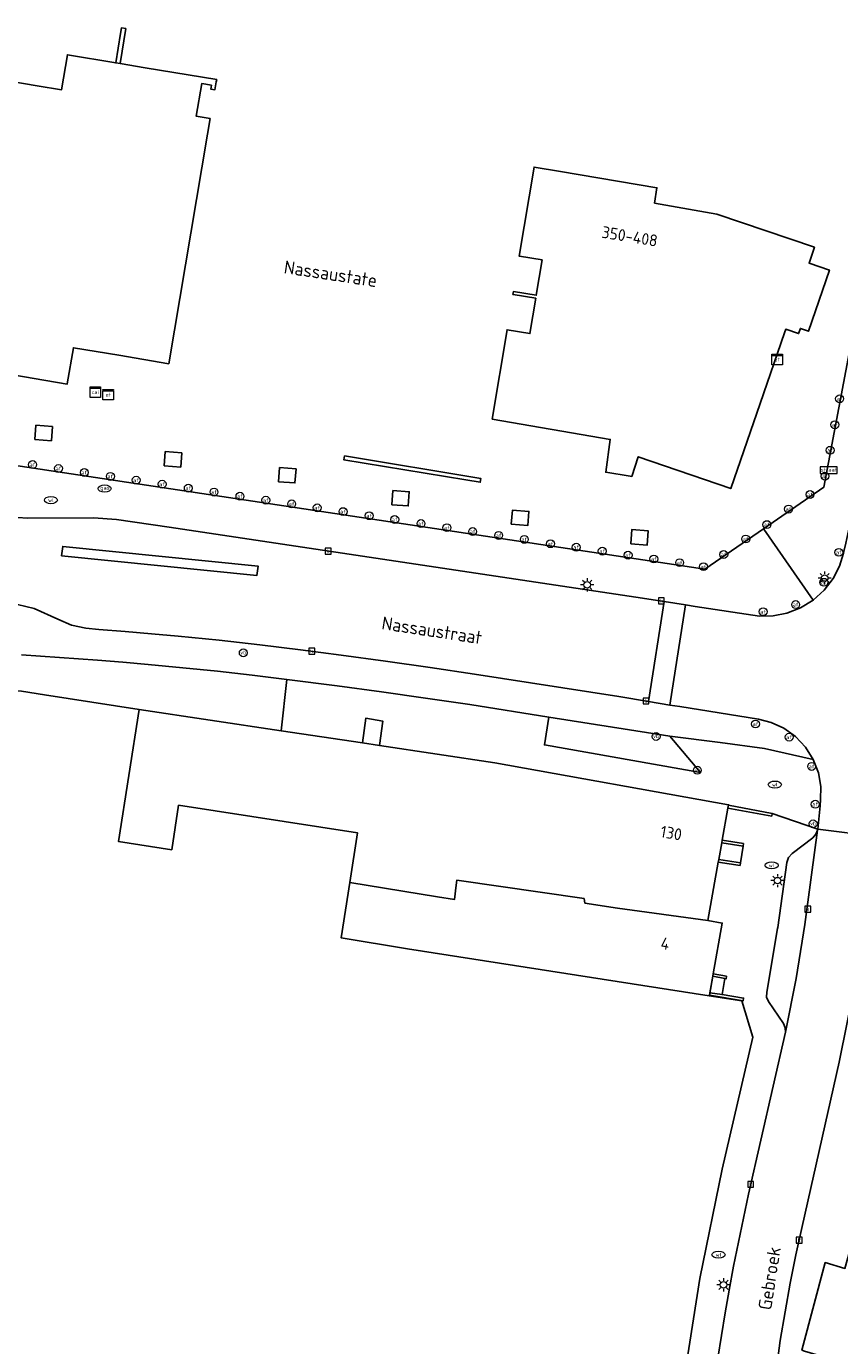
# Model space of a CAD drawing. Header units: metres. Extents: x 197147 to 199131, y 355511 to 356703.
# Tile 76 of 225: x 198045 to 198107, y 355811 to 355911. Entities that reach past the tile are written whole.
import ezdxf
from ezdxf.enums import TextEntityAlignment as Align
from ezdxf.lldxf.tags import DXFTag

# ---------------------------------------------------------------- set-up
doc = ezdxf.new("R2010")
doc.units = ezdxf.units.M
for name, color, linetype in [('B-WE-GR-BEPLANTING_CULTUUR_HEESTERS-GV', 252, 'Continuous'), ('B-WE-IE-MEUBILAIR_WEGMEUBILAIR-GV', 252, 'Continuous'), ('B-WE-IE-MEUBILAIR_WEGMEUBILAIR-S', 252, 'Continuous'), ('B-WE-IE-TERREINAFSCHEIDING_KUNSTMATIG_MUUR-G', 252, 'IE-TERREINAFSCHEIDING-KUNSTMATIG-DICHT'), ('B-WE-IE-TERREINAFSCHEIDING_KUNSTMATIG_MUUR-GV', 252, 'IE-TERREINAFSCHEIDING-KUNSTMATIG-DICHT'), ('B-WE-KL-DATA_CAI-S', 252, 'Continuous'), ('B-WE-KL-ET_LS_SR_KAST-S', 252, 'Continuous'), ('B-WE-KL-VRI_KABEL-G', 252, 'KL-VRI'), ('B-WE-OG-BEBOUWING-GV', 252, 'Continuous'), ('B-WE-OG-BEBOUWING_HUISNUMMER-T18', 252, 'Continuous'), ('B-WE-OG-BEBOUWING_STRAATNAAM-T35', 252, 'Continuous'), ('B-WE-OG-TERREIN_ERF-GV', 252, 'Continuous'), ('B-WE-RI-HWA_KOLK-S', 253, 'Continuous'), ('B-WE-VH-ONVERHARD-GV', 253, 'Continuous'), ('B-WE-VH-VERHARDING_ASFALT-GV', 253, 'Continuous'), ('B-WE-VH-VERHARDING_BETON-GV', 253, 'Continuous'), ('B-WE-VH-VERHARDING_BETONSTRAATSTEEN-GV', 253, 'Continuous'), ('B-WE-VH-VERHARDING_OPEN-GV', 253, 'Continuous'), ('B-WE-VH-VERHARDING_TEGEL-GV', 253, 'Continuous')]:
    doc.layers.add(name, color=color, linetype=linetype)
doc.styles.add('NLCS-ISO-M-T18', font='NLCS-ISO.ttf', dxfattribs={"height": 1.8})
doc.styles.add('NLCS-ISO-M200-T25', font='NLCS-ISO.ttf')
doc.styles.get("Standard").update_dxf_attribs({"font": 'isocp.shx'})
doc.linetypes.add('IE-TERREINAFSCHEIDING-KUNSTMATIG-DICHT', pattern='A,8,-1,[82,NLCS.SHX,S=0.75,R=90,X=0,Y=0],-1', length=10)
tags = doc.linetypes.add('KL-VRI', pattern='A,14,-1,["VRI",Standard,S=1.8,R=0,X=-0.5,Y=-0.9],-5,30', length=50).pattern_tags.tags
tags[6] = DXFTag(74, 10)

# ---------------------------------------------------------------- blocks, each defined once
blk = doc.blocks.new('BGT-VERKLIKKER_TRANSPORTLEIDING-SO')
at = {"color": 0, "linetype": 'ByBlock', "lineweight": 18}
blk.add_circle((0, 0), 1.5, dxfattribs=at)
at = {"color": 0, "linetype": 'ByBlock', "lineweight": 18, "style": 'NLCS-ISO-M-T18'}
blk.add_text('vt', height=1.5, dxfattribs=at).set_placement((0, 0), align=Align.MIDDLE_CENTER)
blk = doc.blocks.new('BGT-STRAATNAAMBORD-SO')
at = {"color": 0, "linetype": 'ByBlock', "lineweight": 18}
blk.add_lwpolyline([(-3.25, -1.25), (3.25, -1.25), (3.25, 1.25), (-3.25, 1.25)], close=True, dxfattribs=at)
at = {"color": 0, "linetype": 'ByBlock', "lineweight": 18, "style": 'NLCS-ISO-M-T18'}
blk.add_text('straat', height=1.5, dxfattribs=at).set_placement((0, 0.15), align=Align.MIDDLE_CENTER)
blk = doc.blocks.new('BGT-ELEKTRAKAST-SO')
at = {"color": 0, "linetype": 'ByBlock', "lineweight": 18}
for points in [[(-2, 2), (2, 2), (2, 1.68), (-2, 1.68)], [(-2, 1.52), (2, 1.52), (2, -2), (-2, -2)]]:
    blk.add_lwpolyline(points, close=True, dxfattribs=at)
at = {"color": 0, "linetype": 'ByBlock', "lineweight": 18, "style": 'NLCS-ISO-M-T18'}
blk.add_text('et', height=1.5, dxfattribs=at).set_placement((0, 0), align=Align.MIDDLE_CENTER)
blk = doc.blocks.new('BGT-CAIKAST-SO')
at = {"color": 0, "linetype": 'ByBlock', "lineweight": 18}
for points in [[(-2, 2), (2, 2), (2, 1.68), (-2, 1.68)], [(-2, 1.52), (2, 1.52), (2, -2), (-2, -2)]]:
    blk.add_lwpolyline(points, close=True, dxfattribs=at)
at = {"color": 0, "linetype": 'ByBlock', "lineweight": 18, "style": 'NLCS-ISO-M-T18'}
blk.add_text('cai', height=1.5, dxfattribs=at).set_placement((0, 0), align=Align.MIDDLE_CENTER)
blk = doc.blocks.new('BGT-VERKEERSBORDPAAL-SO')
at = {"color": 0, "linetype": 'ByBlock', "lineweight": 18}
blk.add_circle((0, 0), 1.5, dxfattribs=at)
at = {"color": 0, "linetype": 'ByBlock', "lineweight": 18, "style": 'NLCS-ISO-M-T18'}
blk.add_text('vb', height=1.5, dxfattribs=at).set_placement((0, 0.13), align=Align.MIDDLE_CENTER)
blk = doc.blocks.new('BGT-AFSLUITPAAL-SO')
at = {"color": 0, "linetype": 'ByBlock', "lineweight": 18}
blk.add_circle((0, 0), 1.5, dxfattribs=at)
at = {"color": 0, "linetype": 'ByBlock', "lineweight": 18, "style": 'NLCS-ISO-M-T18'}
blk.add_text('af', height=1.5, dxfattribs=at).set_placement((0, 0), align=Align.MIDDLE_CENTER)
blk = doc.blocks.new('BGT-LICHTMAST-SO')
at = {"color": 0, "linetype": 'ByBlock', "lineweight": 18}
for points in [[(-1.25, 0), (-2, 0)], [(-1.41, 1.41), (-0.88, 0.88)], [(0, 2), (0, 1.25)], [(0.88, 0.88), (1.41, 1.41)], [(2, 0), (1.25, 0)], [(-1.41, -1.41), (-0.88, -0.88)], [(0, -1.25), (0, -2)], [(0.88, -0.88), (1.41, -1.41)]]:
    blk.add_lwpolyline(points, dxfattribs=at)
blk.add_circle((0, 0), 1, dxfattribs=at)
blk = doc.blocks.new('BGT-GASPUT-SO')
at = {"color": 0, "linetype": 'ByBlock', "lineweight": 18}
blk.add_ellipse((0, 0), major_axis=(2.5, 0), ratio=0.54, dxfattribs=at)
at = {"color": 0, "linetype": 'ByBlock', "lineweight": 18, "style": 'NLCS-ISO-M-T18'}
blk.add_text('gas', height=1.5, dxfattribs=at).set_placement((0.12, 0.3), align=Align.MIDDLE_CENTER)
blk = doc.blocks.new('BGT-KOLK-SO')
at = {"color": 0, "linetype": 'ByBlock', "lineweight": 18}
blk.add_lwpolyline([(-0.045, -0.045), (0.045, -0.045), (0.045, 0.045), (-0.045, 0.045)], close=True, dxfattribs=at)
at = {"color": 0, "linetype": 'ByBlock', "lineweight": 18, "style": 'NLCS-ISO-M-T18'}
blk.add_text('k', height=0.06, dxfattribs=at).set_placement((0, 0), align=Align.MIDDLE_CENTER)
blk = doc.blocks.new('BGT-WATERLEIDINGPUT-SO')
at = {"color": 0, "linetype": 'ByBlock', "lineweight": 18}
blk.add_ellipse((0, 0), major_axis=(2.5, 0), ratio=0.54, dxfattribs=at)
at = {"color": 0, "linetype": 'ByBlock', "lineweight": 18, "style": 'NLCS-ISO-M-T18'}
blk.add_text('wl', height=1.5, dxfattribs=at).set_placement((0, 0), align=Align.MIDDLE_CENTER)

msp = doc.modelspace()

# ---------------------------------------------------------------- linework, layer by layer
at = {"layer": 'B-WE-GR-BEPLANTING_CULTUUR_HEESTERS-GV', "flags": 128}
for points in [[(198043.876, 355860.578), (198044.207, 355860.531), (198045.961, 355860.268), (198053.168, 355859.15), (198063.981, 355857.529), (198064.412, 355861.437), (198061.777, 355861.757), (198059.14, 355862.053), (198056.5, 355862.326), (198053.858, 355862.576), (198051.927, 355862.743), (198050, 355862.896), (198044.224, 355863.304)], [(198093.594, 355857.111), (198084.369, 355858.571), (198084.038, 355856.449), (198095.923, 355854.34), (198093.594, 355857.111)]]:
    msp.add_lwpolyline(points, dxfattribs=at)
at = {"layer": 'B-WE-IE-MEUBILAIR_WEGMEUBILAIR-GV', "flags": 128}
for points in [[(198045.234, 355879.723), (198046.49, 355879.627), (198046.572, 355880.703), (198045.316, 355880.799), (198045.234, 355879.723)], [(198055.085, 355877.717), (198056.341, 355877.621), (198056.423, 355878.697), (198055.167, 355878.793), (198055.085, 355877.717)], [(198063.783, 355876.5), (198065.039, 355876.404), (198065.121, 355877.479), (198063.865, 355877.575), (198063.783, 355876.5)], [(198072.41, 355874.752), (198073.666, 355874.656), (198073.748, 355875.731), (198072.492, 355875.827), (198072.41, 355874.752)], [(198081.512, 355873.254), (198082.769, 355873.158), (198082.851, 355874.234), (198081.595, 355874.33), (198081.512, 355873.254)], [(198090.609, 355871.774), (198091.865, 355871.678), (198091.948, 355872.753), (198090.691, 355872.85), (198090.609, 355871.774)]]:
    msp.add_lwpolyline(points, dxfattribs=at)
at = {"layer": 'B-WE-IE-TERREINAFSCHEIDING_KUNSTMATIG_MUUR-G', "ltscale": 0.2, "flags": 128}
for points in [[(198068.815, 355878.481), (198068.758, 355878.17), (198078.054, 355876.642)], [(198078.054, 355876.642), (198079.146, 355876.462), (198079.198, 355876.736), (198068.815, 355878.481)], [(198053.168, 355859.15), (198045.961, 355860.268)]]:
    msp.add_lwpolyline(points, dxfattribs=at)
at = {"layer": 'B-WE-IE-TERREINAFSCHEIDING_KUNSTMATIG_MUUR-GV', "ltscale": 0.2, "flags": 128}
for points in [[(198051.754, 355910.659), (198051.388, 355908.421), (198051.732, 355908.364), (198052.155, 355911.029), (198051.822, 355911.077), (198051.754, 355910.659)], [(198068.815, 355878.481), (198068.758, 355878.17), (198078.054, 355876.642), (198079.146, 355876.462), (198079.198, 355876.736), (198068.815, 355878.481)], [(198098.011, 355851.636), (198101.343, 355851.026), (198101.375, 355851.224), (198098.053, 355851.866), (198098.011, 355851.636)], [(198097.534, 355848.982), (198099.161, 355848.732), (198099.191, 355848.93), (198097.57, 355849.179), (198097.534, 355848.982)], [(198098.971, 355847.459), (198097.306, 355847.713), (198097.271, 355847.516), (198098.941, 355847.261), (198098.971, 355847.459)], [(198096.853, 355838.812), (198097.78, 355838.636), (198097.874, 355838.618), (198097.9, 355838.818), (198096.885, 355838.99), (198096.853, 355838.812)], [(198096.632, 355837.564), (198096.598, 355837.372), (198099.17, 355836.955), (198099.198, 355837.155), (198097.56, 355837.416), (198096.632, 355837.564)]]:
    msp.add_lwpolyline(points, dxfattribs=at)
at = {"layer": 'B-WE-KL-VRI_KABEL-G', "flags": 128}
msp.add_lwpolyline([(198047.255, 355870.855), (198047.357, 355871.565), (198062.249, 355870.055), (198062.124, 355869.35), (198047.255, 355870.855)], dxfattribs=at)
at = {"layer": 'B-WE-OG-BEBOUWING-GV', "flags": 128}
for points in [[(198040.126, 355885.22), (198047.697, 355883.938), (198047.7, 355883.953), (198048.167, 355886.716), (198051.634, 355886.134), (198055.431, 355885.496), (198058.377, 355902.982), (198058.578, 355904.175), (198057.523, 355904.353), (198057.941, 355906.838), (198058.681, 355906.713), (198058.631, 355906.417), (198058.947, 355906.364), (198059.05, 355906.975), (198059.078, 355907.143), (198053.64, 355908.047), (198051.732, 355908.364), (198051.388, 355908.421), (198047.714, 355909.032), (198047.27, 355906.369), (198045.416, 355906.675), (198041.362, 355907.345)], [(198098.224, 355875.975), (198100.463, 355882.47), (198102.321, 355887.859), (198102.412, 355888.124), (198103.395, 355887.785), (198103.532, 355888.182), (198104.142, 355887.972), (198105.736, 355892.623), (198104.186, 355893.149), (198104.601, 355894.371), (198097.171, 355896.895), (198092.42, 355897.728), (198092.604, 355898.902), (198085.271, 355900.135), (198083.251, 355900.475), (198082.123, 355893.688), (198082.138, 355893.686), (198083.859, 355893.399), (198083.411, 355890.706), (198081.69, 355890.993), (198081.675, 355890.995), (198081.637, 355890.768), (198081.652, 355890.766), (198083.373, 355890.479), (198082.925, 355887.786), (198081.204, 355888.073), (198081.189, 355888.075), (198080.057, 355881.268), (198089.048, 355879.727), (198088.704, 355877.219), (198090.57, 355876.925), (198090.687, 355876.907), (198091.182, 355878.403), (198098.224, 355875.975)], [(198087.113, 355844.381), (198089.589, 355843.995), (198096.472, 355843.07), (198097.271, 355847.516), (198097.306, 355847.713), (198097.534, 355848.982), (198097.57, 355849.179), (198098.011, 355851.636), (198098.053, 355851.866), (198098.057, 355851.891), (198080.251, 355855.09), (198071.471, 355856.406), (198070.189, 355856.598), (198063.981, 355857.529), (198053.168, 355859.15), (198051.613, 355849.077), (198055.651, 355848.454), (198056.175, 355851.85), (198069.799, 355849.747), (198069.216, 355845.973)], [(198087.113, 355844.381), (198087.058, 355844.73), (198077.363, 355846.132), (198077.309, 355845.754), (198077.183, 355844.664), (198075.903, 355844.86), (198069.216, 355845.973), (198068.562, 355841.735), (198073.618, 355840.907), (198096.591, 355837.332), (198096.598, 355837.372), (198096.853, 355838.812), (198096.885, 355838.99), (198097.572, 355842.866), (198096.472, 355843.07)], [(198108.864, 355823.533), (198106.919, 355816.556), (198105.418, 355816.991), (198103.643, 355810.312), (198103.841, 355810.254), (198111.561, 355807.994), (198112.044, 355808.186), (198114.532, 355816.833), (198115.882, 355821.525), (198108.864, 355823.533)]]:
    msp.add_lwpolyline(points, dxfattribs=at)
at = {"layer": 'B-WE-OG-TERREIN_ERF-GV', "flags": 128}
for points in [[(198035.994, 355878.897), (198096.249, 355869.835), (198100.724, 355872.921), (198105.303, 355876.08), (198107.78, 355889.104), (198108.817, 355894.466), (198109.889, 355899.821), (198111.048, 355905.437), (198111.641, 355908.242), (198112.25, 355911.044), (198112.859, 355913.784)], [(198041.362, 355907.345), (198045.416, 355906.675), (198047.27, 355906.369), (198047.714, 355909.032), (198051.388, 355908.421), (198051.754, 355910.659), (198051.822, 355911.077), (198052.155, 355911.029), (198051.732, 355908.364), (198053.64, 355908.047), (198059.078, 355907.143), (198059.05, 355906.975), (198058.947, 355906.364), (198058.631, 355906.417), (198058.681, 355906.713), (198057.941, 355906.838), (198057.523, 355904.353), (198058.578, 355904.175), (198058.377, 355902.982), (198055.431, 355885.496), (198051.634, 355886.134), (198048.167, 355886.716), (198047.7, 355883.953), (198047.697, 355883.938), (198040.126, 355885.22)], [(198100.463, 355882.47), (198098.224, 355875.975), (198091.182, 355878.403), (198090.687, 355876.907), (198090.57, 355876.925), (198088.704, 355877.219), (198089.048, 355879.727), (198080.057, 355881.268), (198081.189, 355888.075), (198081.204, 355888.073), (198082.925, 355887.786), (198083.373, 355890.479), (198081.652, 355890.766), (198081.637, 355890.768), (198081.675, 355890.995), (198081.69, 355890.993), (198083.411, 355890.706), (198083.859, 355893.399), (198082.138, 355893.686), (198082.123, 355893.688), (198083.251, 355900.475), (198085.271, 355900.135), (198092.604, 355898.902), (198092.42, 355897.728), (198097.171, 355896.895), (198104.601, 355894.371), (198104.186, 355893.149), (198105.736, 355892.623), (198104.142, 355887.972), (198103.532, 355888.182), (198103.395, 355887.785), (198102.412, 355888.124), (198102.321, 355887.859), (198100.463, 355882.47)], [(198045.234, 355879.723), (198045.316, 355880.799), (198046.572, 355880.703), (198046.49, 355879.627), (198045.234, 355879.723)], [(198055.085, 355877.717), (198055.167, 355878.793), (198056.423, 355878.697), (198056.341, 355877.621), (198055.085, 355877.717)], [(198068.815, 355878.481), (198079.198, 355876.736), (198079.146, 355876.462), (198078.054, 355876.642), (198068.758, 355878.17), (198068.815, 355878.481)], [(198063.783, 355876.5), (198063.865, 355877.575), (198065.121, 355877.479), (198065.039, 355876.404), (198063.783, 355876.5)], [(198072.41, 355874.752), (198072.492, 355875.827), (198073.748, 355875.731), (198073.666, 355874.656), (198072.41, 355874.752)], [(198081.512, 355873.254), (198081.595, 355874.33), (198082.851, 355874.234), (198082.769, 355873.158), (198081.512, 355873.254)], [(198090.609, 355871.774), (198090.691, 355872.85), (198091.948, 355872.753), (198091.865, 355871.678), (198090.609, 355871.774)], [(198094.539, 355807.383), (198095.875, 355815.777), (198097.582, 355824.104), (198099.894, 355834.166), (198099.062, 355836.933), (198096.591, 355837.332), (198073.618, 355840.907), (198068.562, 355841.735), (198069.216, 355845.973), (198069.799, 355849.747), (198056.175, 355851.85), (198055.651, 355848.454), (198051.613, 355849.077), (198053.168, 355859.15), (198045.961, 355860.268), (198044.207, 355860.531)]]:
    msp.add_lwpolyline(points, dxfattribs=at)
at = {"layer": 'B-WE-VH-ONVERHARD-GV', "flags": 128}
for points in [[(198045.234, 355879.723), (198046.49, 355879.627), (198046.572, 355880.703), (198045.316, 355880.799), (198045.234, 355879.723)], [(198055.085, 355877.717), (198056.341, 355877.621), (198056.423, 355878.697), (198055.167, 355878.793), (198055.085, 355877.717)], [(198063.783, 355876.5), (198065.039, 355876.404), (198065.121, 355877.479), (198063.865, 355877.575), (198063.783, 355876.5)], [(198072.41, 355874.752), (198073.666, 355874.656), (198073.748, 355875.731), (198072.492, 355875.827), (198072.41, 355874.752)], [(198081.512, 355873.254), (198082.769, 355873.158), (198082.851, 355874.234), (198081.595, 355874.33), (198081.512, 355873.254)], [(198090.609, 355871.774), (198091.865, 355871.678), (198091.948, 355872.753), (198090.691, 355872.85), (198090.609, 355871.774)]]:
    msp.add_lwpolyline(points, dxfattribs=at)
at = {"layer": 'B-WE-VH-VERHARDING_ASFALT-GV', "flags": 128}
for points in [[(198043.269, 355867.289), (198045.183, 355866.84), (198046.97, 355866.021), (198048.012, 355865.58), (198049.119, 355865.343), (198050.109, 355865.244), (198052.103, 355865.087), (198054.124, 355864.918), (198056.148, 355864.732), (198059.255, 355864.416), (198062.359, 355864.063), (198065.459, 355863.682), (198068.557, 355863.285), (198071.943, 355862.829), (198075.326, 355862.349), (198078.705, 355861.845), (198089.712, 355860.125), (198091.963, 355859.746), (198093.148, 355867.368), (198090.986, 355867.709), (198055.457, 355873.039), (198051.46, 355873.61), (198049.701, 355873.753), (198044.698, 355873.72), (198043.91, 355873.764)], [(198104.839, 355849.954), (198103.856, 355842.755), (198103.758, 355842.136), (198103.206, 355838.64), (198102.385, 355834.555), (198099.587, 355822.215), (198099.184, 355820.39), (198098.803, 355818.561), (198098.442, 355816.728), (198098.101, 355814.891), (198097.798, 355813.167), (198097.511, 355811.44), (198097.247, 355809.709)], [(198101.394, 355806.603), (198102, 355811.068), (198102.356, 355813.25), (198102.75, 355815.426), (198103.182, 355817.594), (198103.652, 355819.755), (198106.485, 355832.267), (198107.707, 355838.311), (198108.647, 355844.405), (198109.31, 355849.474), (198104.85, 355850.035), (198104.839, 355849.954)]]:
    msp.add_lwpolyline(points, dxfattribs=at)
at = {"layer": 'B-WE-VH-VERHARDING_BETON-GV', "flags": 128}
msp.add_lwpolyline([(198093.596, 355859.484), (198094.787, 355867.116), (198093.148, 355867.368), (198091.963, 355859.746), (198093.596, 355859.484)], dxfattribs=at)
at = {"layer": 'B-WE-VH-VERHARDING_BETONSTRAATSTEEN-GV', "flags": 128}
for points in [[(198106.817, 355871.052), (198106.509, 355870.072), (198106.016, 355869.115), (198105.341, 355868.231), (198104.502, 355867.472), (198103.538, 355866.879), (198102.501, 355866.477), (198101.444, 355866.272), (198100.417, 355866.251), (198095.527, 355867.002), (198094.787, 355867.116), (198093.596, 355859.484), (198094.335, 355859.366), (198100.328, 355858.406), (198101.297, 355858.161), (198102.256, 355857.723), (198103.147, 355857.088), (198103.913, 355856.277), (198104.505, 355855.332), (198104.895, 355854.309), (198105.078, 355853.271), (198105.071, 355852.272), (198105.024, 355851.798), (198104.85, 355850.035), (198109.31, 355849.474)], [(198103.758, 355842.136), (198103.856, 355842.755), (198104.839, 355849.954), (198104.715, 355849.631), (198104.483, 355849.375), (198102.893, 355848.167), (198102.626, 355847.865), (198102.494, 355847.485), (198101.81, 355842.539), (198101.794, 355842.446), (198100.961, 355837.596), (198100.953, 355837.225), (198101.089, 355836.88), (198102.231, 355835.208), (198102.369, 355834.896), (198102.385, 355834.555), (198103.206, 355838.64), (198103.758, 355842.136)]]:
    msp.add_lwpolyline(points, dxfattribs=at)
at = {"layer": 'B-WE-VH-VERHARDING_OPEN-GV', "flags": 128}
for points in [[(198091.963, 355859.746), (198089.712, 355860.125), (198078.705, 355861.845), (198075.326, 355862.349), (198071.943, 355862.829), (198068.557, 355863.285), (198065.459, 355863.682), (198062.359, 355864.063), (198059.255, 355864.416), (198056.148, 355864.732), (198054.124, 355864.918), (198052.103, 355865.087), (198050.109, 355865.244), (198049.119, 355865.343), (198048.012, 355865.58), (198046.97, 355866.021), (198045.183, 355866.84), (198043.269, 355867.289)], [(198044.224, 355863.304), (198050, 355862.896), (198051.927, 355862.743), (198053.858, 355862.576), (198056.5, 355862.326), (198059.14, 355862.053), (198061.777, 355861.757), (198064.412, 355861.437), (198068.249, 355860.949), (198071.619, 355860.495), (198074.985, 355860.018), (198078.348, 355859.516), (198084.369, 355858.571), (198093.594, 355857.111), (198097.431, 355856.623), (198100.801, 355856.169), (198104.505, 355855.332), (198103.913, 355856.277), (198103.147, 355857.088), (198102.256, 355857.723), (198101.297, 355858.161), (198100.328, 355858.406), (198094.335, 355859.366), (198093.596, 355859.484), (198091.963, 355859.746)], [(198070.189, 355856.598), (198071.471, 355856.406), (198071.724, 355858.261), (198070.425, 355858.474), (198070.189, 355856.598)], [(198098.971, 355847.459), (198099.161, 355848.732), (198097.534, 355848.982), (198097.306, 355847.713), (198098.971, 355847.459)], [(198096.853, 355838.812), (198096.632, 355837.564), (198097.56, 355837.416), (198097.78, 355838.636), (198096.853, 355838.812)]]:
    msp.add_lwpolyline(points, dxfattribs=at)
at = {"layer": 'B-WE-VH-VERHARDING_TEGEL-GV', "flags": 128}
for points in [[(198104.502, 355867.472), (198105.341, 355868.231), (198106.016, 355869.115), (198106.509, 355870.072), (198106.817, 355871.052), (198106.845, 355871.179), (198106.986, 355871.815), (198107.224, 355872.89), (198111.549, 355895.905), (198113.512, 355905.785), (198115.675, 355915.623), (198117.9, 355924.864), (198120.306, 355934.059), (198123.022, 355943.683), (198125.926, 355953.252), (198129.093, 355962.985), (198132.455, 355972.653), (198142.273, 355999.991), (198142.618, 356000.952), (198145.016, 356007.629), (198145.353, 356008.567), (198150.493, 356022.88)], [(198112.859, 355913.784), (198112.25, 355911.044), (198111.641, 355908.242), (198111.048, 355905.437), (198109.889, 355899.821), (198108.817, 355894.466), (198107.78, 355889.104), (198105.303, 355876.08), (198100.724, 355872.921)], [(198043.91, 355873.764), (198044.698, 355873.72), (198049.701, 355873.753), (198051.46, 355873.61), (198055.457, 355873.039), (198090.986, 355867.709), (198093.148, 355867.368), (198094.787, 355867.116), (198095.527, 355867.002), (198100.417, 355866.251), (198101.444, 355866.272), (198102.501, 355866.477), (198103.538, 355866.879), (198104.502, 355867.472), (198100.751, 355872.882), (198100.724, 355872.921), (198096.249, 355869.835), (198035.994, 355878.897)], [(198104.85, 355850.035), (198105.024, 355851.798), (198105.071, 355852.272), (198105.078, 355853.271), (198104.895, 355854.309), (198104.505, 355855.332), (198100.801, 355856.169), (198097.431, 355856.623), (198093.594, 355857.111), (198095.923, 355854.34), (198084.038, 355856.449), (198084.369, 355858.571), (198078.348, 355859.516), (198074.985, 355860.018), (198071.619, 355860.495), (198068.249, 355860.949), (198064.412, 355861.437), (198063.981, 355857.529), (198070.189, 355856.598), (198070.425, 355858.474), (198071.724, 355858.261), (198071.471, 355856.406), (198080.251, 355855.09), (198098.057, 355851.891), (198098.053, 355851.866), (198101.375, 355851.224), (198104.85, 355850.035)], [(198101.375, 355851.224), (198101.343, 355851.026), (198098.011, 355851.636), (198097.57, 355849.179), (198099.191, 355848.93), (198099.161, 355848.732), (198098.971, 355847.459), (198098.941, 355847.261), (198097.271, 355847.516), (198096.472, 355843.07), (198097.572, 355842.866), (198096.885, 355838.99), (198097.9, 355838.818), (198097.874, 355838.618), (198097.78, 355838.636), (198097.56, 355837.416), (198099.198, 355837.155), (198099.17, 355836.955), (198096.598, 355837.372), (198096.591, 355837.332), (198099.062, 355836.933), (198099.894, 355834.166), (198097.582, 355824.104), (198095.875, 355815.777), (198094.539, 355807.383)], [(198097.247, 355809.709), (198097.511, 355811.44), (198097.798, 355813.167), (198098.101, 355814.891), (198098.442, 355816.728), (198098.803, 355818.561), (198099.184, 355820.39), (198099.587, 355822.215), (198102.385, 355834.555), (198102.369, 355834.896), (198102.231, 355835.208), (198101.089, 355836.88), (198100.953, 355837.225), (198100.961, 355837.596), (198101.794, 355842.446), (198101.81, 355842.539), (198102.494, 355847.485), (198102.626, 355847.865), (198102.893, 355848.167), (198104.483, 355849.375), (198104.715, 355849.631), (198104.839, 355849.954), (198104.85, 355850.035)], [(198109.31, 355849.474), (198108.647, 355844.405), (198107.707, 355838.311), (198106.485, 355832.267), (198103.652, 355819.755), (198103.182, 355817.594), (198102.75, 355815.426), (198102.356, 355813.25), (198102, 355811.068), (198101.394, 355806.603)], [(198103.643, 355810.312), (198105.418, 355816.991), (198106.919, 355816.556), (198108.864, 355823.533), (198108.607, 355823.576), (198109.406, 355827.042), (198108.803, 355827.412), (198113.822, 355849.467)]]:
    msp.add_lwpolyline(points, dxfattribs=at)

# ---------------------------------------------------------------- block references
at = {"layer": 'B-WE-IE-MEUBILAIR_WEGMEUBILAIR-S'}
for name, p, xscale, yscale, zscale in [('BGT-AFSLUITPAAL-SO', (198106.512, 355882.82), 0.2, 0.2, 0.2), ('BGT-AFSLUITPAAL-SO', (198106.15, 355880.844), 0.2, 0.2, 0.2), ('BGT-AFSLUITPAAL-SO', (198105.793, 355878.897), 0.2, 0.2, 0.2), ('BGT-AFSLUITPAAL-SO', (198045.057, 355877.808), 0.2, 0.2, 0.2), ('BGT-AFSLUITPAAL-SO', (198047.03, 355877.511), 0.2, 0.2, 0.2), ('BGT-AFSLUITPAAL-SO', (198048.999, 355877.203), 0.2, 0.2, 0.2), ('BGT-AFSLUITPAAL-SO', (198050.985, 355876.906), 0.2, 0.2, 0.2), ('BGT-AFSLUITPAAL-SO', (198052.945, 355876.622), 0.2, 0.2, 0.2), ('BGT-STRAATNAAMBORD-SO', (198105.684, 355877.389), 0.2, 0.2, 0.2), ('BGT-AFSLUITPAAL-SO', (198105.401, 355876.926), 0.2, 0.2, 0.2), ('BGT-GASPUT-SO', (198050.544, 355875.982), 0.2, 0.2, 0.2), ('BGT-AFSLUITPAAL-SO', (198054.926, 355876.316), 0.2, 0.2, 0.2), ('BGT-AFSLUITPAAL-SO', (198056.916, 355876.01), 0.2, 0.2, 0.2), ('BGT-AFSLUITPAAL-SO', (198058.874, 355875.712), 0.2, 0.2, 0.2), ('BGT-WATERLEIDINGPUT-SO', (198046.456, 355875.098), 0.2, 0.2, 0.2), ('BGT-AFSLUITPAAL-SO', (198060.849, 355875.394), 0.2, 0.2, 0.2), ('BGT-AFSLUITPAAL-SO', (198062.819, 355875.096), 0.2, 0.2, 0.2), ('BGT-AFSLUITPAAL-SO', (198064.79, 355874.81), 0.2, 0.2, 0.2), ('BGT-AFSLUITPAAL-SO', (198104.261, 355875.525), 0.2, 0.2, 0.2), ('BGT-AFSLUITPAAL-SO', (198066.733, 355874.514), 0.2, 0.2, 0.2), ('BGT-AFSLUITPAAL-SO', (198068.706, 355874.222), 0.2, 0.2, 0.2), ('BGT-AFSLUITPAAL-SO', (198070.693, 355873.911), 0.2, 0.2, 0.2), ('BGT-AFSLUITPAAL-SO', (198072.639, 355873.621), 0.2, 0.2, 0.2), ('BGT-AFSLUITPAAL-SO', (198102.629, 355874.416), 0.2, 0.2, 0.2), ('BGT-AFSLUITPAAL-SO', (198074.634, 355873.31), 0.2, 0.2, 0.2), ('BGT-AFSLUITPAAL-SO', (198076.61, 355872.999), 0.2, 0.2, 0.2), ('BGT-AFSLUITPAAL-SO', (198078.573, 355872.705), 0.2, 0.2, 0.2), ('BGT-AFSLUITPAAL-SO', (198100.978, 355873.233), 0.2, 0.2, 0.2), ('BGT-AFSLUITPAAL-SO', (198080.553, 355872.407), 0.2, 0.2, 0.2), ('BGT-AFSLUITPAAL-SO', (198082.508, 355872.107), 0.2, 0.2, 0.2), ('BGT-AFSLUITPAAL-SO', (198084.497, 355871.777), 0.2, 0.2, 0.2), ('BGT-AFSLUITPAAL-SO', (198099.367, 355872.138), 0.2, 0.2, 0.2), ('BGT-AFSLUITPAAL-SO', (198086.456, 355871.506), 0.2, 0.2, 0.2), ('BGT-AFSLUITPAAL-SO', (198088.439, 355871.209), 0.2, 0.2, 0.2), ('BGT-AFSLUITPAAL-SO', (198090.407, 355870.905), 0.2, 0.2, 0.2), ('BGT-AFSLUITPAAL-SO', (198092.368, 355870.612), 0.2, 0.2, 0.2), ('BGT-AFSLUITPAAL-SO', (198097.691, 355870.955), 0.2, 0.2, 0.2), ('BGT-AFSLUITPAAL-SO', (198106.454, 355871.117), 0.2, 0.2, 0.2), ('BGT-AFSLUITPAAL-SO', (198094.332, 355870.333), 0.2, 0.2, 0.2), ('BGT-AFSLUITPAAL-SO', (198096.149, 355870.029), 0.2, 0.2, 0.2), ('BGT-LICHTMAST-SO', (198087.295, 355868.646), 0.25, 0.25, 0.25), ('BGT-LICHTMAST-SO', (198105.376, 355869.162), 0.25, 0.25, 0.25), ('BGT-AFSLUITPAAL-SO', (198105.32, 355868.837), 0.2, 0.2, 0.2), ('BGT-AFSLUITPAAL-SO', (198100.69, 355866.595), 0.2, 0.2, 0.2), ('BGT-AFSLUITPAAL-SO', (198103.169, 355867.14), 0.2, 0.2, 0.2), ('BGT-VERKEERSBORDPAAL-SO', (198061.103, 355863.46), 0.2, 0.2, 0.2), ('BGT-AFSLUITPAAL-SO', (198100.111, 355858.04), 0.2, 0.2, 0.2), ('BGT-VERKEERSBORDPAAL-SO', (198092.542, 355857.086), 0.2, 0.2, 0.2), ('BGT-AFSLUITPAAL-SO', (198102.671, 355857.038), 0.2, 0.2, 0.2), ('BGT-VERKLIKKER_TRANSPORTLEIDING-SO', (198095.677, 355854.513), 0.2, 0.2, 0.2), ('BGT-AFSLUITPAAL-SO', (198104.387, 355854.805), 0.2, 0.2, 0.2), ('BGT-WATERLEIDINGPUT-SO', (198101.586, 355853.422), 0.2, 0.2, 0.2), ('BGT-AFSLUITPAAL-SO', (198104.659, 355851.922), 0.2, 0.2, 0.2), ('BGT-VERKEERSBORDPAAL-SO', (198104.497, 355850.433), 0.2, 0.2, 0.2), ('BGT-WATERLEIDINGPUT-SO', (198101.341, 355847.271), 0.2, 0.2, 0.2), ('BGT-LICHTMAST-SO', (198101.788, 355846.103), 0.25, 0.25, 0.25), ('BGT-WATERLEIDINGPUT-SO', (198097.29, 355817.596), 0.2, 0.2, 0.2), ('BGT-LICHTMAST-SO', (198097.673, 355815.305), 0.25, 0.25, 0.25)]:
    msp.add_blockref(name, p, dxfattribs=dict(at, xscale=xscale, yscale=yscale, zscale=zscale))
at = {"layer": 'B-WE-KL-DATA_CAI-S', "xscale": 0.2, "yscale": 0.2, "zscale": 0.2}
msp.add_blockref('BGT-CAIKAST-SO', (198049.838, 355883.33), dxfattribs=at)
at = {"layer": 'B-WE-KL-ET_LS_SR_KAST-S', "xscale": 0.2, "yscale": 0.2, "zscale": 0.2}
for p in [(198101.753, 355885.812), (198050.819, 355883.133)]:
    msp.add_blockref('BGT-ELEKTRAKAST-SO', p, dxfattribs=at)
at = {"layer": 'B-WE-RI-HWA_KOLK-S', "xscale": 5, "yscale": 5, "zscale": 5}
for p in [(198067.56, 355871.201), (198092.939, 355867.421), (198066.321, 355863.586), (198091.77, 355859.788), (198104.101, 355843.93), (198099.739, 355822.962), (198103.437, 355818.7)]:
    msp.add_blockref('BGT-KOLK-SO', p, dxfattribs=at)

# ---------------------------------------------------------------- texts
at = {"layer": 'B-WE-OG-BEBOUWING_HUISNUMMER-T18', "char_height": 0.9, "attachment_point": 5, "style": 'NLCS-ISO-M200-T25'}
for s, insert, rotation in [('350-408', (198090.535, 355895.194), 350.5), ('130', (198093.693, 355849.727), 349.9), ('4', (198093.233, 355841.307), 349.9)]:
    msp.add_mtext(s, dxfattribs=dict(at, insert=insert, rotation=rotation))
at = {"layer": 'B-WE-OG-BEBOUWING_STRAATNAAM-T35', "char_height": 1, "attachment_point": 5, "style": 'NLCS-ISO-M200-T25'}
for s, insert, rotation in [('Nassaustate', (198067.755, 355892.347), 351.4), ('Nassaustraat', (198075.468, 355865.178), 351.4), ('Gebroek', (198101.176, 355815.798), 81.1)]:
    msp.add_mtext(s, dxfattribs=dict(at, insert=insert, rotation=rotation))

doc.saveas('drawing.dxf')
